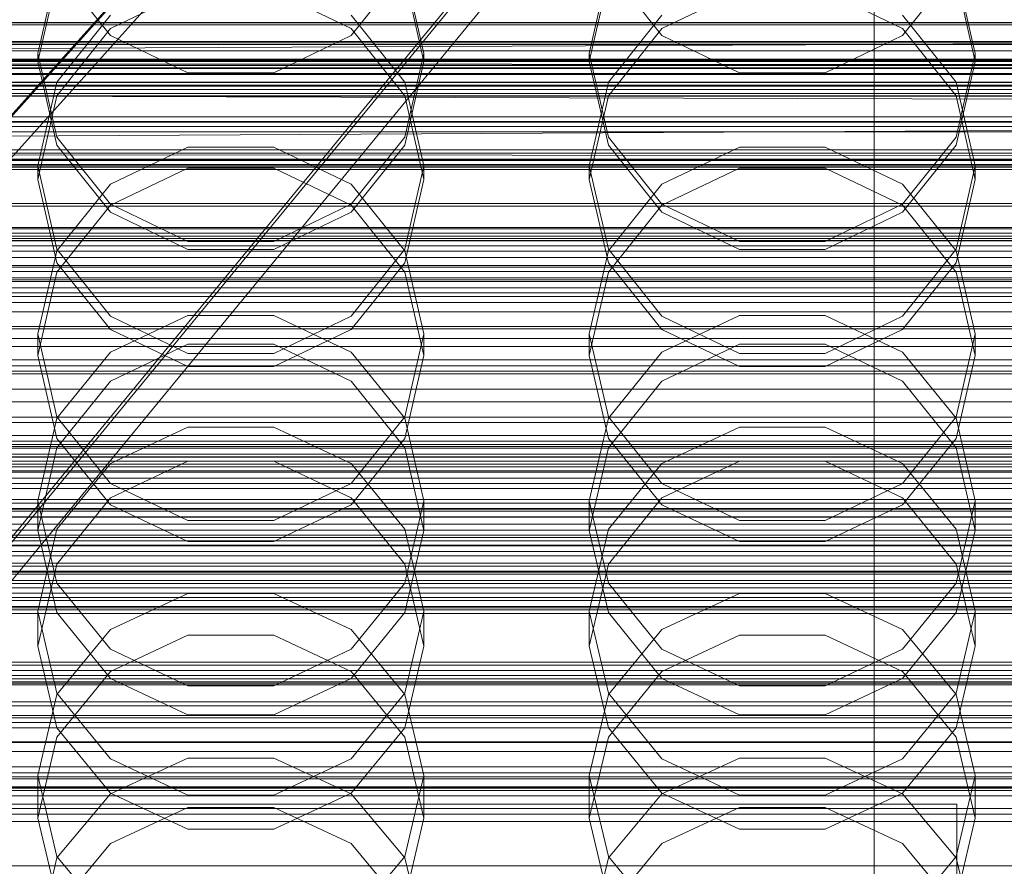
# Model space of a CAD drawing. Header units: millimetres. Extents: x -2233 to 61924, y -68080 to 6847.
# Tile 175 of 256: x -93 to 14, y -34382 to -34290. Entities that reach past the tile are written whole.
import ezdxf

# ---------------------------------------------------------------- set-up
doc = ezdxf.new("R2010")
doc.units = ezdxf.units.MM
for name, color, linetype, lineweight in [('COTAS_O', 1, 'Continuous', 0), ('COTAS_P', 1, 'Continuous', 0), ('frontal_briquetadora', 7, 'Continuous', 0), ('frontal_C01', 7, 'Continuous', 0), ('frontal_C02', 7, 'Continuous', 0), ('frontal_C03', 7, 'Continuous', 0), ('frontal_C10-C02', 7, 'Continuous', 0), ('frontal_mezcladora', 7, 'Continuous', 0), ('frontal_secador', 7, 'Continuous', 0), ('frontal_tolva', 7, 'Continuous', 0)]:
    doc.layers.add(name, color=color, linetype=linetype, lineweight=lineweight)
doc.dimstyles.new('R19_100', dxfattribs={"dimtxt": 250, "dimasz": 150, "dimexe": 150, "dimexo": 80, "dimgap": 100, "dimtad": 1, "dimtih": 1, "dimtoh": 1, "dimdsep": 46, "dimcen": 0.09, "dimadec": 0, "dimazin": 0, "dimtfac": 1, "dimtdec": 4, "dimtofl": 0, "dimtmove": 0, "dimatfit": 3, "dimfxl": 1, "dimtolj": 1, "dimtzin": 0, "dimarcsym": 0})

# ---------------------------------------------------------------- blocks, each defined once
blk = doc.blocks.new('DIM_R28_48')
at = {"layer": 'COTAS_P'}
for p, q in [((-1750, -34600), (-1600, -34555)), ((2600, -34600), (2450, -34555)), ((-1750, -35500), (-1750, -34600)), ((-1750, -34600), (2600, -34600)), ((-1750, -34600), (-1600, -34645)), ((2600, -34600), (2450, -34645)), ((2600, -35500), (2600, -34600))]:
    blk.add_line(p, q, dxfattribs=at)
blk.add_text('4350 P', height=250, dxfattribs=at).set_placement((425, -34500))
blk = doc.blocks.new('DIM_R28_50')
at = {"layer": 'COTAS_P'}
for p, q in [((1705.78, -34504.95), (1551.9, -34475.9)), ((-194.22, -34704.95), (1705.78, -34504.95)), ((1705.78, -34504.95), (1561.32, -34565.4)), ((1800, -35400), (1705.78, -34504.95)), ((-194.22, -34704.95), (-49.75, -34644.49)), ((-100, -35600), (-194.22, -34704.95)), ((-194.22, -34704.95), (-40.33, -34734))]:
    blk.add_line(p, q, dxfattribs=at)
blk.add_text('1910.5 P', height=250, rotation=6.009, dxfattribs=at).set_placement((745.32, -34505.49))
blk = doc.blocks.new('DIM_R28_52')
at = {"layer": 'COTAS_O'}
for p, q in [((-1725, -33700), (-1575, -33655)), ((1725, -33700), (1575, -33655)), ((-1725, -34400), (-1725, -33700)), ((-1725, -33700), (1725, -33700)), ((-1725, -33700), (-1575, -33745)), ((1725, -33700), (1575, -33745)), ((1725, -34400), (1725, -33700))]:
    blk.add_line(p, q, dxfattribs=at)
blk.add_text('3450 O', height=250, dxfattribs=at).set_placement((0, -33600))
blk = doc.blocks.new('DIM_R28_53')
at = {"layer": 'COTAS_P'}
for p, q in [((-150, -32300), (550, -32300)), ((550, -32300), (505, -32450)), ((550, -34900), (550, -32300)), ((550, -32300), (595, -32450)), ((550, -34900), (505, -34750)), ((550, -34900), (595, -34750)), ((-150, -34900), (550, -34900))]:
    blk.add_line(p, q, dxfattribs=at)
blk.add_text('2600 P', height=250, rotation=90, dxfattribs=at).set_placement((450, -33600))
blk = doc.blocks.new('DIM_R28_55')
at = {"layer": 'COTAS_O'}
for p, q in [((-650, -33700), (50, -33700)), ((50, -33700), (5, -33850)), ((50, -34900), (50, -33700)), ((50, -33700), (95, -33850)), ((50, -34900), (5, -34750)), ((50, -34900), (95, -34750)), ((-650, -34900), (50, -34900))]:
    blk.add_line(p, q, dxfattribs=at)
blk.add_text('1200 O', height=250, rotation=90, dxfattribs=at).set_placement((-50, -34300))
blk = doc.blocks.new('DIM_R28_56')
at = {"layer": 'COTAS_O'}
for p, q in [((-650, -34200), (-500, -34155)), ((650, -34200), (500, -34155)), ((-650, -34900), (-650, -34200)), ((-650, -34200), (650, -34200)), ((-650, -34200), (-500, -34245)), ((650, -34200), (500, -34245)), ((650, -34900), (650, -34200))]:
    blk.add_line(p, q, dxfattribs=at)
blk.add_text('1300 O', height=250, dxfattribs=at).set_placement((0, -34100))
blk = doc.blocks.new('DIM_R28_61')
at = {"layer": 'COTAS_P'}
for p, q in [((-305, -34680), (395, -34680)), ((395, -34680), (350, -34830)), ((395, -36000), (395, -34680)), ((395, -34680), (440, -34830)), ((395, -36000), (350, -35850)), ((395, -36000), (440, -35850)), ((-305, -36000), (395, -36000))]:
    blk.add_line(p, q, dxfattribs=at)
blk.add_text('1320 P', height=250, rotation=90, dxfattribs=at).set_placement((295, -35340))

msp = doc.modelspace()

# ---------------------------------------------------------------- linework, layer by layer
at = {"layer": 'frontal_briquetadora'}
for p, q in [((-88.92, -34284.263), (-91, -34293.364)), ((-83.094, -34291.418), (-88.92, -34284.112)), ((-51.08, -34284.112), (-56.906, -34291.418)), ((-49, -34293.364), (-51.08, -34284.263)), ((-28.92, -34284.263), (-31, -34293.364)), ((-23.094, -34291.418), (-28.92, -34284.112)), ((8.92, -34284.112), (3.094, -34291.418)), ((11, -34293.364), (8.92, -34284.263)), ((-91, -34294.247), (-88.92, -34285.14)), ((-51.08, -34285.14), (-49, -34294.247)), ((-31, -34294.247), (-28.92, -34285.14)), ((8.92, -34285.14), (11, -34294.247)), ((-74.674, -34286.607), (-83.094, -34290.664)), ((-56.906, -34290.664), (-65.326, -34286.607)), ((-14.674, -34286.607), (-23.094, -34290.664)), ((3.094, -34290.664), (-5.326, -34286.607)), ((-88.92, -34296.503), (-83.093, -34289.221)), ((-56.907, -34289.221), (-51.08, -34296.503)), ((-28.92, -34296.503), (-23.093, -34289.221)), ((3.093, -34289.221), (8.92, -34296.503)), ((-83.094, -34290.664), (-88.92, -34297.965)), ((-51.08, -34297.964), (-56.906, -34290.664)), ((-23.094, -34290.664), (-28.92, -34297.965)), ((8.92, -34297.964), (3.094, -34290.664)), ((-74.674, -34295.473), (-83.094, -34291.418)), ((-56.906, -34291.418), (-65.326, -34295.473)), ((-14.674, -34295.473), (-23.094, -34291.418)), ((3.094, -34291.418), (-5.326, -34295.473)), ((-91, -34294.247), (-109, -34294.247)), ((-91, -34293.364), (-91, -34294.247)), ((-91, -34293.364), (-88.92, -34302.464)), ((-88.92, -34303.343), (-91, -34294.247)), ((-51.08, -34302.464), (-49, -34293.364)), ((-49, -34294.247), (-51.08, -34303.343)), ((-49, -34293.364), (-49, -34294.247)), ((-31, -34294.247), (-49, -34294.247)), ((-31, -34293.364), (-31, -34294.247)), ((-31, -34293.364), (-28.92, -34302.464)), ((-28.92, -34303.343), (-31, -34294.247)), ((8.92, -34302.464), (11, -34293.364)), ((11, -34294.247), (8.92, -34303.343)), ((11, -34293.364), (11, -34294.247)), ((29, -34294.247), (11, -34294.247)), ((-65.326, -34295.473), (-74.674, -34295.473)), ((-5.326, -34295.473), (-14.674, -34295.473)), ((-91, -34305.584), (-88.92, -34296.503)), ((-51.08, -34296.503), (-49, -34305.584)), ((-31, -34305.584), (-28.92, -34296.503)), ((8.92, -34296.503), (11, -34305.584)), ((-88.92, -34297.965), (-91, -34307.055)), ((-49, -34307.055), (-51.08, -34297.964)), ((-28.92, -34297.965), (-31, -34307.055)), ((11, -34307.055), (8.92, -34297.964)), ((-88.92, -34302.464), (-83.093, -34309.762)), ((-56.907, -34309.762), (-51.08, -34302.464)), ((-28.92, -34302.464), (-23.093, -34309.762)), ((3.093, -34309.762), (8.92, -34302.464)), ((-83.094, -34310.629), (-88.92, -34303.343)), ((-83.093, -34307.571), (-74.673, -34303.551)), ((-74.673, -34303.551), (-65.327, -34303.551)), ((-65.327, -34303.551), (-56.907, -34307.571)), ((-51.08, -34303.343), (-56.906, -34310.629)), ((-23.094, -34310.629), (-28.92, -34303.343)), ((-23.093, -34307.571), (-14.673, -34303.551)), ((-14.673, -34303.551), (-5.327, -34303.551)), ((-5.327, -34303.551), (3.093, -34307.571)), ((8.92, -34303.343), (3.094, -34310.629)), ((-91, -34305.584), (-91, -34307.055)), ((-88.92, -34314.665), (-91, -34305.584)), ((-74.674, -34305.831), (-83.094, -34309.876)), ((-65.326, -34305.831), (-74.674, -34305.831)), ((-56.906, -34309.876), (-65.326, -34305.831)), ((-49, -34305.584), (-51.08, -34314.665)), ((-49, -34305.584), (-49, -34307.055)), ((-31, -34305.584), (-31, -34307.055)), ((-28.92, -34314.665), (-31, -34305.584)), ((-14.674, -34305.831), (-23.094, -34309.876)), ((-5.326, -34305.831), (-14.674, -34305.831)), ((3.094, -34309.876), (-5.326, -34305.831)), ((11, -34305.584), (8.92, -34314.665)), ((11, -34305.584), (11, -34307.055)), ((-91, -34307.055), (-88.92, -34316.128)), ((-51.08, -34316.128), (-49, -34307.055)), ((-31, -34307.055), (-28.92, -34316.128)), ((8.92, -34316.128), (11, -34307.055)), ((-88.92, -34314.816), (-83.093, -34307.571)), ((-56.907, -34307.571), (-51.08, -34314.816)), ((-28.92, -34314.816), (-23.093, -34307.571)), ((3.093, -34307.571), (8.92, -34314.816)), ((-83.094, -34309.876), (-88.92, -34317.151)), ((-83.093, -34309.762), (-74.673, -34313.812)), ((-65.327, -34313.812), (-56.907, -34309.762)), ((-51.08, -34317.151), (-56.906, -34309.876)), ((-23.094, -34309.876), (-28.92, -34317.151)), ((-23.093, -34309.762), (-14.673, -34313.812)), ((-5.327, -34313.812), (3.093, -34309.762)), ((8.92, -34317.151), (3.094, -34309.876)), ((-74.674, -34314.669), (-83.094, -34310.629)), ((-56.906, -34310.629), (-65.326, -34314.669)), ((-14.674, -34314.669), (-23.094, -34310.629)), ((3.094, -34310.629), (-5.326, -34314.669)), ((-83.093, -34321.948), (-88.92, -34314.665)), ((-65.326, -34314.669), (-74.674, -34314.669)), ((-74.673, -34313.812), (-65.327, -34313.812)), ((-51.08, -34314.665), (-56.907, -34321.948)), ((-23.093, -34321.948), (-28.92, -34314.665)), ((-5.326, -34314.669), (-14.674, -34314.669)), ((-14.673, -34313.812), (-5.327, -34313.812)), ((8.92, -34314.665), (3.093, -34321.948)), ((-91, -34323.849), (-88.92, -34314.816)), ((-51.08, -34314.816), (-49, -34323.849)), ((-31, -34323.849), (-28.92, -34314.816)), ((8.92, -34314.816), (11, -34323.849)), ((-88.92, -34316.128), (-83.094, -34323.39)), ((-56.906, -34323.39), (-51.08, -34316.128)), ((-28.92, -34316.128), (-23.094, -34323.39)), ((3.094, -34323.39), (8.92, -34316.128)), ((-88.92, -34317.151), (-91, -34326.199)), ((-49, -34326.199), (-51.08, -34317.151)), ((-28.92, -34317.151), (-31, -34326.199)), ((11, -34326.199), (8.92, -34317.151)), ((-74.673, -34321.854), (-83.093, -34325.844)), ((-74.673, -34325.989), (-83.093, -34321.948)), ((-65.327, -34321.854), (-74.673, -34321.854)), ((-56.907, -34325.844), (-65.327, -34321.854)), ((-56.907, -34321.948), (-65.327, -34325.989)), ((-14.673, -34321.854), (-23.093, -34325.844)), ((-14.673, -34325.989), (-23.093, -34321.948)), ((-5.327, -34321.854), (-14.673, -34321.854)), ((3.093, -34325.844), (-5.327, -34321.854)), ((3.093, -34321.948), (-5.327, -34325.989)), ((-91, -34323.849), (-91, -34326.199)), ((-91, -34323.849), (-88.92, -34332.883)), ((-83.094, -34323.39), (-74.674, -34327.416)), ((-65.326, -34327.416), (-56.906, -34323.39)), ((-51.08, -34332.883), (-49, -34323.849)), ((-49, -34323.849), (-49, -34326.199)), ((-31, -34323.849), (-31, -34326.199)), ((-31, -34323.849), (-28.92, -34332.883)), ((-23.094, -34323.39), (-14.674, -34327.416)), ((-5.326, -34327.416), (3.094, -34323.39)), ((8.92, -34332.883), (11, -34323.849)), ((11, -34323.849), (11, -34326.199)), ((-83.094, -34329.005), (-74.674, -34324.981)), ((-74.674, -34324.981), (-65.326, -34324.981)), ((-65.326, -34324.981), (-56.906, -34329.005)), ((-23.094, -34329.005), (-14.674, -34324.981)), ((-14.674, -34324.981), (-5.326, -34324.981)), ((-5.326, -34324.981), (3.094, -34329.005)), ((-88.92, -34335.219), (-91, -34326.199)), ((-83.093, -34325.844), (-88.92, -34333.033)), ((-65.327, -34325.989), (-74.673, -34325.989)), ((-51.08, -34333.033), (-56.907, -34325.844)), ((-49, -34326.199), (-51.08, -34335.22)), ((-28.92, -34335.219), (-31, -34326.199)), ((-23.093, -34325.844), (-28.92, -34333.033)), ((-5.327, -34325.989), (-14.673, -34325.989)), ((8.92, -34333.033), (3.093, -34325.844)), ((11, -34326.199), (8.92, -34335.22)), ((-74.674, -34327.416), (-65.326, -34327.416)), ((-14.674, -34327.416), (-5.326, -34327.416)), ((-88.92, -34336.235), (-83.094, -34329.005)), ((-56.906, -34329.005), (-51.08, -34336.235)), ((-28.92, -34336.235), (-23.094, -34329.005)), ((3.094, -34329.005), (8.92, -34336.235)), ((-88.92, -34332.883), (-83.093, -34340.127)), ((-56.907, -34340.127), (-51.08, -34332.883)), ((-28.92, -34332.883), (-23.093, -34340.127)), ((3.093, -34340.127), (8.92, -34332.883)), ((-88.92, -34333.033), (-91, -34341.997)), ((-83.093, -34337.96), (-74.673, -34333.996)), ((-74.673, -34333.996), (-65.327, -34333.996)), ((-65.327, -34333.996), (-56.907, -34337.96)), ((-49, -34341.997), (-51.08, -34333.033)), ((-28.92, -34333.033), (-31, -34341.997)), ((-23.093, -34337.96), (-14.673, -34333.996)), ((-14.673, -34333.996), (-5.327, -34333.996)), ((-5.327, -34333.996), (3.093, -34337.96)), ((11, -34341.997), (8.92, -34333.033)), ((-83.094, -34342.432), (-88.92, -34335.219)), ((-51.08, -34335.22), (-56.906, -34342.432)), ((-23.094, -34342.432), (-28.92, -34335.219)), ((8.92, -34335.22), (3.094, -34342.432)), ((-91, -34345.219), (-88.92, -34336.235)), ((-51.08, -34336.235), (-49, -34345.219)), ((-31, -34345.219), (-28.92, -34336.235)), ((8.92, -34336.235), (11, -34345.219)), ((-88.92, -34345.102), (-83.093, -34337.96)), ((-74.674, -34337.684), (-83.094, -34341.688)), ((-65.326, -34337.684), (-74.674, -34337.684)), ((-56.906, -34341.688), (-65.326, -34337.684)), ((-56.907, -34337.96), (-51.08, -34345.102)), ((-28.92, -34345.102), (-23.093, -34337.96)), ((-14.674, -34337.684), (-23.094, -34341.688)), ((-5.326, -34337.684), (-14.674, -34337.684)), ((3.094, -34341.688), (-5.326, -34337.684)), ((3.093, -34337.96), (8.92, -34345.102)), ((-83.093, -34340.127), (-74.673, -34344.148)), ((-65.327, -34344.148), (-56.907, -34340.127)), ((-23.093, -34340.127), (-14.673, -34344.148)), ((-5.327, -34344.148), (3.093, -34340.127)), ((-91, -34341.997), (-91, -34345.219)), ((-91, -34341.997), (-88.92, -34350.961)), ((-83.094, -34341.688), (-88.92, -34348.879)), ((-74.674, -34346.427), (-83.094, -34342.432)), ((-56.906, -34342.432), (-65.326, -34346.427)), ((-51.08, -34348.879), (-56.906, -34341.688)), ((-51.08, -34350.961), (-49, -34341.997)), ((-49, -34341.997), (-49, -34345.219)), ((-31, -34341.997), (-31, -34345.219)), ((-31, -34341.997), (-28.92, -34350.961)), ((-23.094, -34341.688), (-28.92, -34348.879)), ((-14.674, -34346.427), (-23.094, -34342.432)), ((3.094, -34342.432), (-5.326, -34346.427)), ((8.92, -34348.879), (3.094, -34341.688)), ((8.92, -34350.961), (11, -34341.997)), ((11, -34341.997), (11, -34345.219)), ((-74.673, -34344.148), (-65.327, -34344.148)), ((-14.673, -34344.148), (-5.327, -34344.148)), ((-91, -34354.008), (-88.92, -34345.102)), ((-88.92, -34354.166), (-91, -34345.219)), ((-51.08, -34345.102), (-49, -34354.008)), ((-49, -34345.219), (-51.08, -34354.166)), ((-31, -34354.008), (-28.92, -34345.102)), ((-28.92, -34354.166), (-31, -34345.219)), ((8.92, -34345.102), (11, -34354.008)), ((11, -34345.219), (8.92, -34354.166)), ((-65.326, -34346.427), (-74.674, -34346.427)), ((-5.326, -34346.427), (-14.674, -34346.427)), ((-88.92, -34348.879), (-91, -34357.809)), ((-49, -34357.809), (-51.08, -34348.879)), ((-28.92, -34348.879), (-31, -34357.809)), ((11, -34357.809), (8.92, -34348.879)), ((-88.92, -34350.961), (-83.093, -34358.15)), ((-56.907, -34358.15), (-51.08, -34350.961)), ((-28.92, -34350.961), (-23.093, -34358.15)), ((3.093, -34358.15), (8.92, -34350.961)), ((-83.093, -34356.004), (-74.673, -34352.087)), ((-74.673, -34352.087), (-65.327, -34352.087)), ((-65.327, -34352.087), (-56.907, -34356.004)), ((-23.093, -34356.004), (-14.673, -34352.087)), ((-14.673, -34352.087), (-5.327, -34352.087)), ((-5.327, -34352.087), (3.093, -34356.004)), ((-91, -34354.008), (-91, -34357.809)), ((-88.92, -34362.915), (-91, -34354.008)), ((-83.094, -34361.311), (-88.92, -34354.166)), ((-51.08, -34354.166), (-56.906, -34361.311)), ((-49, -34354.008), (-51.08, -34362.915)), ((-49, -34354.008), (-49, -34357.809)), ((-31, -34354.008), (-31, -34357.809)), ((-28.92, -34362.915), (-31, -34354.008)), ((-23.094, -34361.311), (-28.92, -34354.166)), ((8.92, -34354.166), (3.094, -34361.311)), ((11, -34354.008), (8.92, -34362.915)), ((11, -34354.008), (11, -34357.809)), ((-88.92, -34363.062), (-83.093, -34356.004)), ((-56.907, -34356.004), (-51.08, -34363.062)), ((-28.92, -34363.062), (-23.093, -34356.004)), ((3.093, -34356.004), (8.92, -34363.062)), ((-74.674, -34356.608), (-83.094, -34360.574)), ((-65.326, -34356.608), (-74.674, -34356.608)), ((-56.906, -34360.574), (-65.326, -34356.608)), ((-14.674, -34356.608), (-23.094, -34360.574)), ((-5.326, -34356.608), (-14.674, -34356.608)), ((3.094, -34360.574), (-5.326, -34356.608)), ((-91, -34357.809), (-88.92, -34366.693)), ((-83.093, -34358.15), (-74.673, -34362.14)), ((-65.327, -34362.14), (-56.907, -34358.15)), ((-51.08, -34366.693), (-49, -34357.809)), ((-31, -34357.809), (-28.92, -34366.693)), ((-23.093, -34358.15), (-14.673, -34362.14)), ((-5.327, -34362.14), (3.093, -34358.15)), ((8.92, -34366.693), (11, -34357.809)), ((-83.094, -34360.574), (-88.92, -34367.693)), ((-51.08, -34367.692), (-56.906, -34360.574)), ((-23.094, -34360.574), (-28.92, -34367.693)), ((8.92, -34367.692), (3.094, -34360.574)), ((-74.674, -34365.266), (-83.094, -34361.311)), ((-56.906, -34361.311), (-65.326, -34365.266)), ((-14.674, -34365.266), (-23.094, -34361.311)), ((3.094, -34361.311), (-5.326, -34365.266)), ((-83.093, -34370.057), (-88.92, -34362.915)), ((-74.673, -34362.14), (-65.327, -34362.14)), ((-51.08, -34362.915), (-56.907, -34370.057)), ((-23.093, -34370.057), (-28.92, -34362.915)), ((-14.673, -34362.14), (-5.327, -34362.14)), ((8.92, -34362.915), (3.093, -34370.057)), ((-91, -34371.863), (-88.92, -34363.062)), ((-51.08, -34363.062), (-49, -34371.863)), ((-31, -34371.863), (-28.92, -34363.062)), ((8.92, -34363.062), (11, -34371.863)), ((-65.326, -34365.266), (-74.674, -34365.266)), ((-5.326, -34365.266), (-14.674, -34365.266)), ((-88.92, -34366.693), (-83.094, -34373.784)), ((-56.906, -34373.784), (-51.08, -34366.693)), ((-28.92, -34366.693), (-23.094, -34373.784)), ((3.094, -34373.784), (8.92, -34366.693)), ((-88.92, -34367.693), (-91, -34376.522)), ((-49, -34376.522), (-51.08, -34367.692)), ((-28.92, -34367.693), (-31, -34376.522)), ((11, -34376.522), (8.92, -34367.692)), ((-74.673, -34369.992), (-83.093, -34373.853)), ((-74.673, -34374.021), (-83.093, -34370.057)), ((-65.327, -34369.992), (-74.673, -34369.992)), ((-56.907, -34373.853), (-65.327, -34369.992)), ((-56.907, -34370.057), (-65.327, -34374.021)), ((-14.673, -34369.992), (-23.093, -34373.853)), ((-14.673, -34374.021), (-23.093, -34370.057)), ((-5.327, -34369.992), (-14.673, -34369.992)), ((3.093, -34373.853), (-5.327, -34369.992)), ((3.093, -34370.057), (-5.327, -34374.021)), ((-91, -34371.863), (-91, -34376.522)), ((-91, -34371.863), (-88.92, -34380.664)), ((-51.08, -34380.664), (-49, -34371.863)), ((-49, -34371.863), (-49, -34376.522)), ((-31, -34371.863), (-31, -34376.522)), ((-31, -34371.863), (-28.92, -34380.664)), ((8.92, -34380.664), (11, -34371.863)), ((11, -34371.863), (11, -34376.522)), ((-83.093, -34373.853), (-88.92, -34380.809)), ((-83.094, -34373.784), (-74.674, -34377.708)), ((-65.327, -34374.021), (-74.673, -34374.021)), ((-65.326, -34377.708), (-56.906, -34373.784)), ((-51.08, -34380.809), (-56.907, -34373.853)), ((-23.093, -34373.853), (-28.92, -34380.809)), ((-23.094, -34373.784), (-14.674, -34377.708)), ((-5.327, -34374.021), (-14.673, -34374.021)), ((-5.326, -34377.708), (3.094, -34373.784)), ((8.92, -34380.809), (3.093, -34373.853)), ((-83.094, -34379.254), (-74.674, -34375.335)), ((-74.674, -34375.335), (-65.326, -34375.335)), ((-65.326, -34375.335), (-56.906, -34379.254)), ((-23.094, -34379.254), (-14.674, -34375.335)), ((-14.674, -34375.335), (-5.326, -34375.335)), ((-5.326, -34375.335), (3.094, -34379.254)), ((-88.92, -34385.296), (-91, -34376.522)), ((-49, -34376.522), (-51.08, -34385.296)), ((-28.92, -34385.296), (-31, -34376.522)), ((11, -34376.522), (8.92, -34385.296)), ((-74.674, -34377.708), (-65.326, -34377.708)), ((-14.674, -34377.708), (-5.326, -34377.708)), ((-88.92, -34386.283), (-83.094, -34379.254)), ((-56.906, -34379.254), (-51.08, -34386.283)), ((-28.92, -34386.283), (-23.094, -34379.254)), ((3.094, -34379.254), (8.92, -34386.283)), ((-88.92, -34380.809), (-91, -34389.484)), ((-88.92, -34380.664), (-83.093, -34387.722)), ((-56.907, -34387.722), (-51.08, -34380.664)), ((-49, -34389.484), (-51.08, -34380.809)), ((-28.92, -34380.809), (-31, -34389.484)), ((-28.92, -34380.664), (-23.093, -34387.722)), ((3.093, -34387.722), (8.92, -34380.664)), ((11, -34389.484), (8.92, -34380.809))]:
    msp.add_line(p, q, dxfattribs=at)
at = {"layer": 'frontal_C01'}
for p, q in [((0, -34520.192), (0, -34257.579)), ((0, -34263.359), (0, -34525.972)), ((-148, -34290.05), (148, -34290.05)), ((-148, -34290.245), (148, -34290.245)), ((-148, -34292.231), (148, -34292.231)), ((-148, -34292.405), (148, -34292.405)), ((-148, -34294.111), (148, -34294.111)), ((-148, -34294.253), (148, -34294.253)), ((-130, -34294.117), (130, -34294.117)), ((-130, -34294.667), (130, -34294.667)), ((-148, -34295.562), (148, -34295.562)), ((-148, -34295.663), (148, -34295.663)), ((-148, -34296.485), (148, -34296.485)), ((-148, -34296.537), (148, -34296.537)), ((-148, -34296.818), (148, -34296.818)), ((-130, -34300.271), (130, -34300.271)), ((-130, -34300.764), (130, -34300.764)), ((-130, -34305.577), (130, -34305.577)), ((-130, -34305.979), (130, -34305.979)), ((-130, -34309.672), (130, -34309.672)), ((-130, -34309.956), (130, -34309.956)), ((-130, -34312.278), (130, -34312.278)), ((-130, -34312.425), (130, -34312.425)), ((-130, -34313.217), (130, -34313.217)), ((-450, -34337.218), (450, -34337.218)), ((450, -34348.002), (-450, -34348.002)), ((-425, -34347.993), (425, -34347.993)), ((425, -34359.548), (-425, -34359.548)), ((425, -34361.689), (-425, -34361.689)), ((450, -34370.922), (-450, -34370.922)), ((-425, -34373.245), (425, -34373.245)), ((-450, -34381.706), (450, -34381.706))]:
    msp.add_line(p, q, dxfattribs=at)
at = {"layer": 'frontal_C02'}
for p, q in [((0, -34521.432), (0, -34230.937)), ((0, -34236.667), (0, -34527.162)), ((-425, -34319.779), (425, -34319.779)), ((425, -34331.234), (-425, -34331.234)), ((425, -34334.92), (-425, -34334.92)), ((-425, -34346.375), (425, -34346.375))]:
    msp.add_line(p, q, dxfattribs=at)
at = {"layer": 'frontal_C03'}
for p, q in [((1250, -34293.092), (-1250, -34293.092)), ((1250, -34293.974), (-1250, -34293.974)), ((1250, -34294.627), (-1250, -34294.627)), ((1250, -34296.935), (-1250, -34296.935)), ((-1250, -34297.992), (1250, -34297.992)), ((1250, -34300.844), (-1250, -34300.844)), ((1250, -34301.902), (-1250, -34301.902)), ((1250, -34304.209), (-1250, -34304.209)), ((1250, -34304.862), (-1250, -34304.862)), ((1250, -34305.744), (-1250, -34305.744)), ((-1250, -34312.901), (1250, -34312.901)), ((-1250, -34313.698), (1250, -34313.698)), ((-1250, -34314.283), (1250, -34314.283)), ((1250, -34315.55), (-1250, -34315.55)), ((1250, -34316.431), (-1250, -34316.431)), ((-1250, -34316.621), (1250, -34316.621)), ((1250, -34317.085), (-1250, -34317.085)), ((-1250, -34317.75), (1250, -34317.75)), ((1250, -34319.392), (-1250, -34319.392)), ((-1250, -34320.45), (1250, -34320.45)), ((-1250, -34321.469), (1250, -34321.469)), ((-1250, -34323.066), (1250, -34323.066)), ((1250, -34323.302), (-1250, -34323.302)), ((1250, -34324.359), (-1250, -34324.359)), ((1250, -34326.667), (-1250, -34326.667)), ((1250, -34327.32), (-1250, -34327.32)), ((-1250, -34327.913), (1250, -34327.913)), ((1250, -34328.201), (-1250, -34328.201)), ((-1250, -34329.869), (1250, -34329.869)), ((-1268, -34335.887), (1268, -34335.887)), ((-1268, -34336.111), (1268, -34336.111)), ((-1250, -34335.513), (1250, -34335.513)), ((-1268, -34336.275), (1268, -34336.275)), ((-1268, -34336.933), (1268, -34336.933)), ((-1268, -34337.25), (1268, -34337.25)), ((-1268, -34338.296), (1268, -34338.296)), ((1250, -34337.695), (-1250, -34337.695)), ((1250, -34338.008), (-1250, -34338.008)), ((-1268, -34338.746), (1268, -34338.746)), ((1250, -34338.889), (-1250, -34338.889)), ((-1268, -34340.109), (1268, -34340.109)), ((1250, -34339.543), (-1250, -34339.543)), ((-1268, -34340.659), (1268, -34340.659)), ((-1268, -34342.246), (1268, -34342.246)), ((1250, -34341.85), (-1250, -34341.85)), ((1268, -34342.86), (-1268, -34342.86)), ((-1250, -34342.907), (1250, -34342.907)), ((1530, -34343.773), (-1530, -34343.773)), ((-1268, -34344.563), (1268, -34344.563)), ((-1250, -34343.752), (1250, -34343.752)), ((-1268, -34345.199), (1268, -34345.199)), ((1250, -34345.759), (-1250, -34345.759)), ((-1268, -34346.902), (1268, -34346.902)), ((-1250, -34346.01), (1250, -34346.01)), ((1250, -34346.817), (-1250, -34346.817)), ((-1268, -34347.516), (1268, -34347.516)), ((1530, -34348.773), (-1530, -34348.773)), ((-1268, -34349.103), (1268, -34349.103)), ((-1268, -34349.653), (1268, -34349.653)), ((1250, -34349.124), (-1250, -34349.124)), ((1250, -34349.778), (-1250, -34349.778)), ((-1268, -34351.016), (1268, -34351.016)), ((1250, -34350.659), (-1250, -34350.659)), ((-1268, -34351.466), (1268, -34351.466)), ((-1250, -34352.067), (1250, -34352.067)), ((-1268, -34352.512), (1268, -34352.512)), ((-1268, -34352.829), (1268, -34352.829)), ((-1268, -34353.487), (1268, -34353.487)), ((-1268, -34353.651), (1268, -34353.651)), ((-1268, -34353.875), (1268, -34353.875)), ((-1250, -34354.249), (1250, -34354.249)), ((-1250, -34359.893), (1250, -34359.893)), ((1250, -34360.465), (-1250, -34360.465)), ((1250, -34361.347), (-1250, -34361.347)), ((-1250, -34361.849), (1250, -34361.849)), ((1250, -34362), (-1250, -34362)), ((1250, -34364.308), (-1250, -34364.308)), ((-1250, -34365.365), (1250, -34365.365)), ((-1250, -34366.696), (1250, -34366.696)), ((1250, -34368.217), (-1250, -34368.217)), ((-1250, -34368.293), (1250, -34368.293)), ((1250, -34369.274), (-1250, -34369.274)), ((1250, -34371.582), (-1250, -34371.582)), ((-1250, -34372.012), (1250, -34372.012)), ((1250, -34372.235), (-1250, -34372.235)), ((1250, -34373.117), (-1250, -34373.117)), ((-1250, -34373.141), (1250, -34373.141)), ((-1250, -34375.479), (1250, -34375.479)), ((-1250, -34376.064), (1250, -34376.064)), ((-1250, -34376.861), (1250, -34376.861))]:
    msp.add_line(p, q, dxfattribs=at)
at = {"layer": 'frontal_C10-C02'}
for p, q in [((-110, -34317.984), (352.197, -33803.622)), ((352.197, -33803.797), (-110, -34365.587)), ((-110, -34318.159), (352.197, -33803.797)), ((352.197, -33804.337), (-110, -34366.127)), ((354.513, -33805.703), (-107.683, -34320.065)), ((-107.683, -34367.493), (354.513, -33805.703)), ((110, -34317.984), (-110, -34317.984)), ((-110, -34318.159), (110, -34318.159)), ((110, -34365.587), (-110, -34365.587)), ((-110, -34366.127), (110, -34366.127))]:
    msp.add_line(p, q, dxfattribs=at)
at = {"layer": 'frontal_mezcladora'}
for p in [(-189, -34375), (9, -34435)]:
    msp.add_line(p, (9, -34375), dxfattribs=at)
at = {"layer": 'frontal_secador'}
for p, q in [((-1320, -34290), (1320, -34290)), ((-1250, -34290), (1250, -34290)), ((-413.48, -34294.28), (420.5, -34290.5)), ((1320, -34292.071), (-1320, -34292.071)), ((1320, -34294), (-1320, -34294)), ((1250, -34294.141), (-1250, -34294.141)), ((-413.48, -34294.28), (410.42, -34294.82)), ((-407, -34295), (410.42, -34294.82)), ((407, -34295), (-407, -34295)), ((1320, -34295.657), (-1320, -34295.657)), ((1320, -34296.928), (-1320, -34296.928)), ((1250, -34297.285), (-1250, -34297.285)), ((-431.48, -34297.08), (429.5, -34299.5)), ((1320, -34297.727), (-1320, -34297.727)), ((1320, -34298), (-1320, -34298)), ((1250, -34298), (-1250, -34298)), ((-420.92, -34304.12), (429.5, -34299.5)), ((1250, -34301.314), (-1250, -34301.314)), ((1250, -34303.856), (-1250, -34303.856)), ((-420.92, -34304.12), (417.18, -34304.78)), ((-413, -34305), (417.18, -34304.78)), ((413, -34305), (-413, -34305)), ((1250, -34305.455), (-1250, -34305.455)), ((1250, -34306), (-1250, -34306)), ((1360, -34313.5), (-1360, -34313.5)), ((1250, -34313.75), (-1250, -34313.75)), ((1360, -34314.863), (-1360, -34314.863)), ((1360, -34318.859), (-1360, -34318.859)), ((1360, -34325.216), (-1360, -34325.216)), ((1250, -34332.924), (-1250, -34332.924)), ((1360, -34333.5), (-1360, -34333.5)), ((1360, -34343.147), (-1360, -34343.147)), ((-1360, -34353.5), (1360, -34353.5)), ((-1250, -34353.5), (1250, -34353.5)), ((1360, -34363.853), (-1360, -34363.853)), ((1360, -34373.5), (-1360, -34373.5)), ((1250, -34374.076), (-1250, -34374.076))]:
    msp.add_line(p, q, dxfattribs=at)
at = {"layer": 'frontal_tolva'}
for p, q in [((-1821.5, -34350), (1821.5, -34350)), ((-1821.5, -34361), (1821.5, -34361))]:
    msp.add_line(p, q, dxfattribs=at)

# ---------------------------------------------------------------- dimensions: what is measured, and where the dimension line sits
at = {"layer": 'COTAS_O'}
for p1, p2, distance, picture, middle in [((-650, -34900), (-650, -33700), -700, 'DIM_R28_55', (50, -34300)), ((-1725, -34400), (1725, -34400), 700, 'DIM_R28_52', (0, -33700)), ((-650, -34900), (650, -34900), 700, 'DIM_R28_56', (0, -34200))]:
    dim = msp.add_aligned_dim(p1=p1, p2=p2, distance=distance, text='<> O', dimstyle='R19_100', dxfattribs=at)
    dim.commit()
    dim.dimension.update_dxf_attribs({"geometry": picture, "text_midpoint": middle})
at = {"layer": 'COTAS_P'}
for p1, p2, distance, picture, middle in [((-150, -34900), (-150, -32300), -700, 'DIM_R28_53', (550, -33600)), ((-100, -35600), (1800, -35400), 900, 'DIM_R28_50', (755.784, -34604.945)), ((-1750, -35500), (2600, -35500), 900, 'DIM_R28_48', (425, -34600)), ((-305, -36000), (-305, -34680), -700, 'DIM_R28_61', (395, -35340))]:
    dim = msp.add_aligned_dim(p1=p1, p2=p2, distance=distance, text='<> P', dimstyle='R19_100', dxfattribs=at)
    dim.commit()
    dim.dimension.update_dxf_attribs({"geometry": picture, "text_midpoint": middle})

doc.saveas('drawing.dxf')
